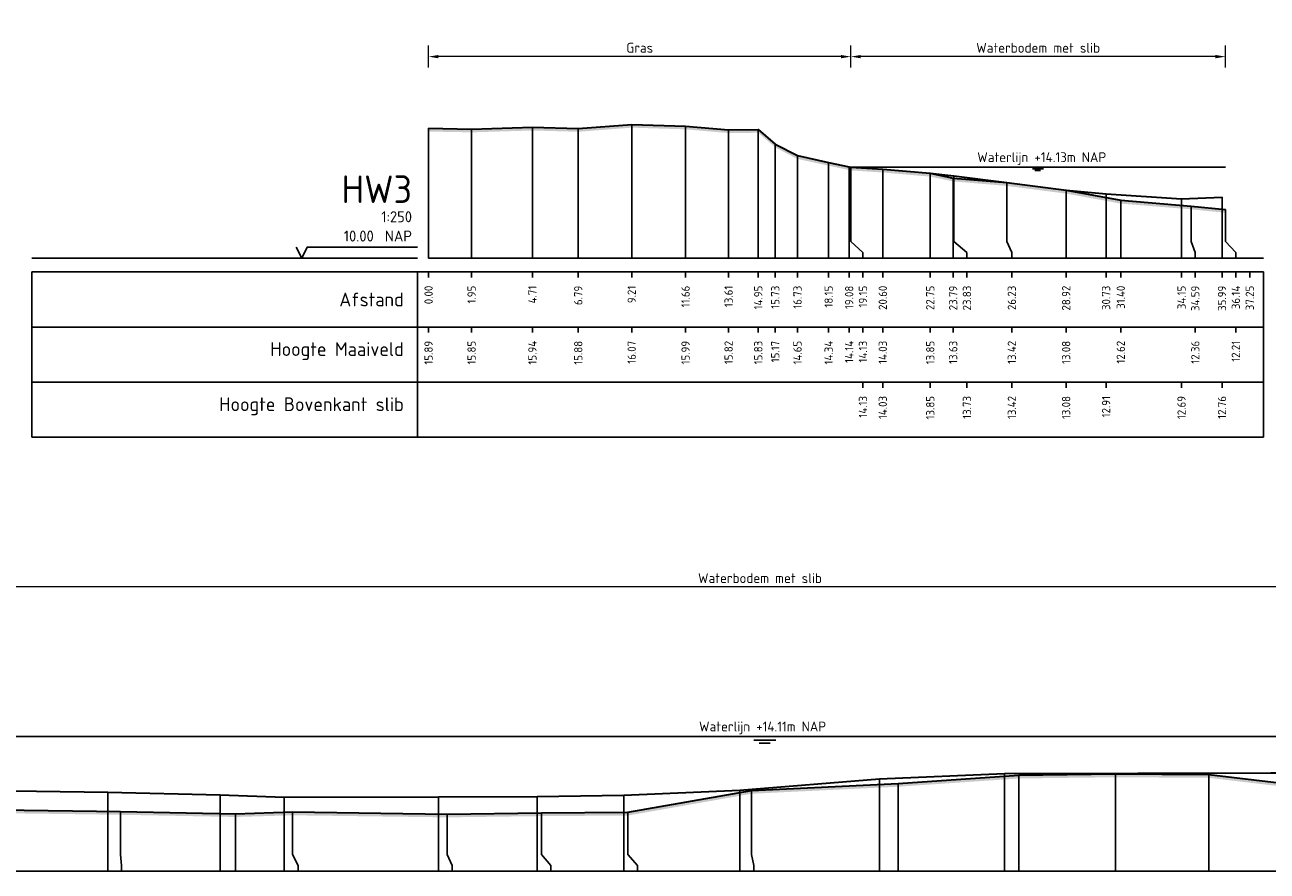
# Model space of a CAD drawing. Header units: metres. Extents: x 197882 to 206172, y 361908 to 364395.
# Tile 35 of 41: x 205839 to 205895, y 364319 to 364357. Entities that reach past the tile are written whole.
import ezdxf
from ezdxf.enums import TextEntityAlignment as Align

# ---------------------------------------------------------------- set-up
doc = ezdxf.new("R2010")
doc.units = ezdxf.units.M
doc.header["$PDMODE"] = 35
doc.header["$PDSIZE"] = 0.075
for name, color, linetype, lineweight in [('B-ME-GR-RIET-G', 120, 'Continuous', 13), ('X-ME-AL-PROFIEL_BOVENKANT SLIB-GD', 42, 'Continuous', 35), ('X-ME-AL-PROFIEL_HUIDIG MAAIVELD-GD', 252, 'Continuous', 0), ('X-XX-AL-DETAIL1-M', 7, 'Continuous', 18), ('X-XX-AL-DWARSPROFIEL_PROFIELLIJN MAAIVELD-GD', 8, 'Continuous', 35), ('X-XX-AL-NAP-T18', 7, 'Continuous', 18)]:
    doc.layers.add(name, color=color, linetype=linetype, lineweight=lineweight)
doc.layers.add('X-ME-AL-PROFIEL_WATERLIJN-GD', color=150, linetype='Continuous')
doc.layers.add('X-ME-AL-PROFIELRASTER-S', color=7, linetype='Continuous')
doc.styles.add('NLCS-ISO', font='NLCS-ISO.ttf', dxfattribs={"height": 1.8})
doc.styles.add('NLCS-ISO-ANNOTATIEF-T18', font='NLCS-ISO.ttf', dxfattribs={"height": 1.8})
doc.styles.add('NLCS-ISO-ANNOTATIVE-T18', font='NLCS-ISO.ttf', dxfattribs={"height": 1.8})
doc.dimstyles.new('NLCS-ANNOTATIEF-T18-PIJL_L2_H0', dxfattribs={"dimtxt": 2.5, "dimasz": 1.8, "dimexe": 2, "dimexo": 2, "dimgap": 0.7, "dimtad": 1, "dimzin": 0, "dimdsep": 46, "dimtxsty": 'NLCS-ISO-ANNOTATIEF-T18', "dimcen": 0, "dimdle": 2, "dimclrd": 256, "dimclre": 256, "dimclrt": 10, "dimaunit": 2, "dimadec": 0, "dimazin": 0, "dimtfac": 1, "dimtdec": 3, "dimtofl": 0, "dimtmove": 0, "dimatfit": 3, "dimfxl": 2, "dimfxlon": 1, "dimtfillclr": 256, "dimtolj": 1, "dimtzin": 0, "dimlwd": -1, "dimlwe": -1, "dimarcsym": 0})

# ---------------------------------------------------------------- blocks, each defined once
blk = doc.blocks.new('SAL-PROFIELRASTER_BALK_EIND1-D')
at = {"color": 0, "linetype": 'ByBlock', "lineweight": -2}
blk.add_line((1, -12.5), (1, -2.5), dxfattribs=at)
at = {"color": 0, "linetype": 'ByBlock', "lineweight": -2, "flags": 128}
for points in [[(0, 0), (1, 0)], [(0, -2.5), (1, -2.5)], [(0, -12.5), (1, -12.5)]]:
    blk.add_lwpolyline(points, dxfattribs=at)
blk = doc.blocks.new('SAL-PROFIELRASTER_AANHAAL-D')
at = {"color": 9, "linetype": 'ByBlock', "lineweight": -2, "flags": 128}
blk.add_lwpolyline([(0, 1), (0, 0)], dxfattribs=at)
blk = doc.blocks.new('SAL-PROFIELRASTER_AANHAAL_STAGGER-D')
at = {"color": 9, "linetype": 'ByBlock', "lineweight": -2, "flags": 128}
for points in [[(0, 0), (0, -0.25)], [(0, -0.25), (1, -0.75)], [(1, -0.75), (1, -1)]]:
    blk.add_lwpolyline(points, dxfattribs=at)
blk = doc.blocks.new('SAL-PROFIELRASTER-D')
at = {"color": 0, "linetype": 'ByBlock', "lineweight": -2, "flags": 128}
for points in [[(-2, 0), (-72, 0)], [(-24, 2), (-23, 0), (-22, 2), (-2, 2)], [(-72, -12.5), (-72, -2.5)], [(0, -2.5), (-72, -2.5)], [(-2, -12.5), (-2, -2.5)], [(0, -12.5), (-72, -12.5)]]:
    blk.add_lwpolyline(points, dxfattribs=at)
at = {"color": 0, "linetype": 'ByBlock', "lineweight": -2, "style": 'NLCS-ISO-ANNOTATIVE-T18'}
blk.add_text('NAP', height=2, dxfattribs=at).set_placement((-3, 3), align=Align.RIGHT)
blk.add_text('Afstand', height=2.5, dxfattribs=at).set_placement((-4.5, -7.5), align=Align.MIDDLE_RIGHT)
for tag, height, p in [('PROFIELNR', 5, (-3, 10)), ('SCHAAL', 2, (-3, 6.5)), ('NAP', 2, (-9.94, 3))]:
    blk.add_attdef(tag, text='', height=height, dxfattribs=at).set_placement(p, align=Align.RIGHT)
blk = doc.blocks.new('SAL-PROFIELRASTER_BALK-D')
at = {"color": 0, "linetype": 'ByBlock', "lineweight": -2}
for p, q in [((-72, -12.5), (-72, -2.5)), ((-2, -2.5), (-2, -12.5)), ((0, -12.5), (-72, -12.5))]:
    blk.add_line(p, q, dxfattribs=at)
at = {"color": 0, "linetype": 'ByBlock', "lineweight": -2, "style": 'NLCS-ISO-ANNOTATIVE-T18'}
for tag, height, p in [('TITEL1', 2.5, (-4.5, -6.5)), ('TITEL2', 1.5, (-4.5, -9.5))]:
    blk.add_attdef(tag, text='', height=height, dxfattribs=at).set_placement(p, align=Align.MIDDLE_RIGHT)
blk = doc.blocks.new('SAL-PROFIELRASTER_BALK_EIND2-D')
at = {"color": 0, "linetype": 'ByBlock', "lineweight": -2}
for p, q in [((1, -2.5), (1, -12.5)), ((1, -12.5), (0, -12.5))]:
    blk.add_line(p, q, dxfattribs=at)
blk = doc.blocks.new('SAL-PROFIELRASTER_BALK_DATA-D')
at = {"color": 0, "linetype": 'ByBlock', "lineweight": -2}
blk.add_lwpolyline([(0, -3.5), (0, -2.5)], dxfattribs=at)
at = {"color": 0, "linetype": 'ByBlock', "lineweight": -2, "style": 'NLCS-ISO-ANNOTATIVE-T18'}
blk.add_attdef('GETAL', text='', height=1.5, rotation=90, dxfattribs=at).set_placement((0.75, -5), align=Align.RIGHT)
blk = doc.blocks.new('*D67')
at = {"layer": 'Defpoints', "color": 0, "transparency": 16777216}
for p in [(205857.104, 364355.854), (205876.258, 364350.844), (205857.104, 364346.719)]:
    blk.add_point(p, dxfattribs=at)
at = {"layer": 'X-XX-AL-DETAIL1-M', "transparency": 16777216}
for p, q in [((205857.104, 364355.354), (205857.104, 364356.354)), ((205876.258, 364355.354), (205876.258, 364356.354)), ((205875.808, 364355.854), (205857.554, 364355.854))]:
    blk.add_line(p, q, dxfattribs=at)
for points in [[(205857.554, 364355.929), (205857.554, 364355.779), (205857.104, 364355.854)], [(205875.808, 364355.929), (205875.808, 364355.779), (205876.258, 364355.854)]]:
    blk.add_solid(points, dxfattribs=at)
at = {"layer": 'X-XX-AL-DETAIL1-M', "color": 10, "transparency": 16777216, "insert": (205866.681, 364356.254), "char_height": 0.45, "attachment_point": 5, "style": 'NLCS-ISO-ANNOTATIEF-T18'}
blk.add_mtext('\\A1;Gras', dxfattribs=at)
blk = doc.blocks.new('*D68')
at = {"layer": 'Defpoints', "color": 0, "transparency": 16777216}
for p in [(205876.258, 364355.854), (205876.258, 364350.844), (205893.246, 364347.469)]:
    blk.add_point(p, dxfattribs=at)
at = {"layer": 'X-XX-AL-DETAIL1-M', "transparency": 16777216}
for p, q in [((205876.258, 364355.354), (205876.258, 364356.354)), ((205893.246, 364355.354), (205893.246, 364356.354)), ((205892.796, 364355.854), (205876.708, 364355.854))]:
    blk.add_line(p, q, dxfattribs=at)
for points in [[(205876.708, 364355.929), (205876.708, 364355.779), (205876.258, 364355.854)], [(205892.796, 364355.929), (205892.796, 364355.779), (205893.246, 364355.854)]]:
    blk.add_solid(points, dxfattribs=at)
at = {"layer": 'X-XX-AL-DETAIL1-M', "color": 10, "transparency": 16777216, "insert": (205884.752, 364356.254), "char_height": 0.45, "attachment_point": 5, "style": 'NLCS-ISO-ANNOTATIEF-T18'}
blk.add_mtext('\\A1;Waterbodem met slib', dxfattribs=at)
blk = doc.blocks.new('*D70')
at = {"layer": 'Defpoints', "color": 0, "transparency": 16777216}
for p in [(205807.406, 364331.809), (205807.406, 364325.033), (205936.861, 364325.033)]:
    blk.add_point(p, dxfattribs=at)
at = {"layer": 'X-XX-AL-DETAIL1-M', "transparency": 16777216}
for p, q in [((205807.406, 364331.309), (205807.406, 364332.309)), ((205936.861, 364331.309), (205936.861, 364332.309)), ((205936.411, 364331.809), (205807.856, 364331.809))]:
    blk.add_line(p, q, dxfattribs=at)
for points in [[(205807.856, 364331.884), (205807.856, 364331.734), (205807.406, 364331.809)], [(205936.411, 364331.884), (205936.411, 364331.734), (205936.861, 364331.809)]]:
    blk.add_solid(points, dxfattribs=at)
at = {"layer": 'X-XX-AL-DETAIL1-M', "color": 10, "transparency": 16777216, "insert": (205872.134, 364332.21), "char_height": 0.45, "attachment_point": 5, "style": 'NLCS-ISO-ANNOTATIEF-T18'}
blk.add_mtext('\\A1;Waterbodem met slib', dxfattribs=at)

msp = doc.modelspace()

# ---------------------------------------------------------------- hatches: boundary and pattern name
at = {"layer": 'X-ME-AL-PROFIEL_HUIDIG MAAIVELD-GD'}
h = msp.add_hatch(dxfattribs=at)
h.set_pattern_fill('AGR-MAAIVELD', color=256, scale=0.05, pattern_type=2)
h.set_pattern_definition([(45, (70.56093, 41.4931), (-0.25000007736, 0.25000007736), []), (45, (70.52522, 41.52883), (0, 0.50000015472), [0.3535535, -0.3535535]), (45, (70.4895, 41.56454), (0, 0.50000015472), [0.3535535, -0.3535535]), (45, (70.4533, 41.60076), (0, 0.50000015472), [0.3535535, -0.3535535]), (45, (70.41808, 41.63597), (0, 0.50000015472), [0.3535535, -0.3535535]), (45, (70.38236, 41.6717), (0, 0.50000015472), [0.3535535, -0.3535535]), (45, (70.34665, 41.7074), (0, 0.50000015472), [0.3535535, -0.3535535]), (315, (70.56093, 41.4931), (0.25000007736, 0.25000007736), []), (315, (70.59665, 41.52883), (0.50000015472, -1e-16), [0.3535535, -0.3535535]), (315, (70.63236, 41.56454), (0.50000015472, -1e-16), [0.3535535, -0.3535535]), (315, (70.66858, 41.60076), (0.50000015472, -1e-16), [0.3535535, -0.3535535]), (315, (70.7038, 41.63597), (0.50000015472, -1e-16), [0.3535535, -0.3535535]), (315, (70.7395, 41.6717), (0.50000015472, -1e-16), [0.3535535, -0.3535535]), (315, (70.77522, 41.7074), (0.50000015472, -1e-16), [0.3535535, -0.3535535])])
h.paths.add_polyline_path([(205873.838, 364351.364), (205872.83, 364351.889), (205872.058, 364352.552), (205870.712, 364352.539), (205868.761, 364352.707), (205866.318, 364352.784), (205863.894, 364352.597), (205861.816, 364352.655), (205859.055, 364352.571), (205857.104, 364352.606), (205857.104, 364352.456), (205859.055, 364352.421), (205861.816, 364352.505), (205863.894, 364352.447), (205866.318, 364352.634), (205868.761, 364352.557), (205870.712, 364352.389), (205872.058, 364352.402), (205872.83, 364351.739), (205873.838, 364351.214), (205875.25, 364350.91), (205876.181, 364350.71), (205876.258, 364350.694), (205877.706, 364350.601), (205879.859, 364350.414), (205880.898, 364350.197), (205883.337, 364349.992), (205886.023, 364349.644), (205888.5, 364349.191), (205891.695, 364348.931), (205893.246, 364348.774), (205893.246, 364348.924), (205891.695, 364349.081), (205888.5, 364349.341), (205886.023, 364349.794), (205883.337, 364350.142), (205880.898, 364350.347), (205879.859, 364350.564), (205877.706, 364350.751), (205876.258, 364350.844), (205876.181, 364350.86), (205875.25, 364351.06)])
h = msp.add_hatch(dxfattribs=at)
h.set_pattern_fill('AGR-MAAIVELD', color=256, scale=0.05, pattern_type=2)
h.set_pattern_definition([(45, (2.30706, 60.61458), (-0.25000007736, 0.25000007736), []), (45, (2.27135, 60.6503), (0, 0.50000015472), [0.3535535, -0.3535535]), (45, (2.23564, 60.686), (0, 0.50000015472), [0.3535535, -0.3535535]), (45, (2.19942, 60.72222), (0, 0.50000015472), [0.3535535, -0.3535535]), (45, (2.1642, 60.75744), (0, 0.50000015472), [0.3535535, -0.3535535]), (45, (2.1285, 60.79315), (0, 0.50000015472), [0.3535535, -0.3535535]), (45, (2.09278, 60.82887), (0, 0.50000015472), [0.3535535, -0.3535535]), (315, (2.30706, 60.61458), (0.25000007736, 0.25000007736), []), (315, (2.34278, 60.6503), (0.50000015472, -1e-16), [0.3535535, -0.3535535]), (315, (2.3785, 60.686), (0.50000015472, -1e-16), [0.3535535, -0.3535535]), (315, (2.4147, 60.72222), (0.50000015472, -1e-16), [0.3535535, -0.3535535]), (315, (2.44992, 60.75744), (0.50000015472, -1e-16), [0.3535535, -0.3535535]), (315, (2.48564, 60.79315), (0.50000015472, -1e-16), [0.3535535, -0.3535535]), (315, (2.52135, 60.82887), (0.50000015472, -1e-16), [0.3535535, -0.3535535])])
h.paths.add_polyline_path([(205955.777, 364326.199), (205955.777, 364326.049), (205955.131, 364325.986), (205953.568, 364325.952), (205951.444, 364325.881), (205949.405, 364325.964), (205947.14, 364325.986), (205944.734, 364326.144), (205941.739, 364325.978), (205940.524, 364325.763), (205939.05, 364325.596), (205937.911, 364325.136), (205936.724, 364324.85), (205935.893, 364324.757), (205934.784, 364324.649), (205933.992, 364324.72), (205932.797, 364324.61), (205930.308, 364324.544), (205927.586, 364324.334), (205923.696, 364324.022), (205918.682, 364323.741), (205913.108, 364323.484), (205908.226, 364322.928), (205901.352, 364322.465), (205895.678, 364322.778), (205892.494, 364323.157), (205888.26, 364323.183), (205883.877, 364323.127), (205878.403, 364322.754), (205871.748, 364322.434), (205866.136, 364321.445), (205862.225, 364321.421), (205857.945, 364321.364), (205850.934, 364321.457), (205848.351, 364321.381), (205843.127, 364321.481), (205837.674, 364321.554), (205831.655, 364321.613), (205826.807, 364321.844), (205821.389, 364322.364), (205815.85, 364323.929), (205813.451, 364324.289), (205810.062, 364324.674), (205809.001, 364324.784), (205807.983, 364324.814), (205807.406, 364324.883), (205807.388, 364324.894), (205806.836, 364324.96), (205805.635, 364325.088), (205803.887, 364325.38), (205802.047, 364325.706), (205800.375, 364325.891), (205798.489, 364326.184), (205796.843, 364326.528), (205795.178, 364326.975), (205794.027, 364327.194), (205791.286, 364327.391), (205788.978, 364327.487), (205786.466, 364327.479), (205783.859, 364327.48), (205783.859, 364327.63), (205786.466, 364327.629), (205788.978, 364327.637), (205791.286, 364327.541), (205794.027, 364327.344), (205795.178, 364327.125), (205796.843, 364326.678), (205798.489, 364326.334), (205800.375, 364326.041), (205802.047, 364325.856), (205803.887, 364325.53), (205805.635, 364325.238), (205806.836, 364325.11), (205807.388, 364325.044), (205807.406, 364325.033), (205807.983, 364324.964), (205809.001, 364324.934), (205810.062, 364324.824), (205813.451, 364324.439), (205815.85, 364324.079), (205821.389, 364322.514), (205826.807, 364321.994), (205831.655, 364321.763), (205837.674, 364321.704), (205843.127, 364321.631), (205848.351, 364321.531), (205850.934, 364321.607), (205857.945, 364321.514), (205862.225, 364321.571), (205866.136, 364321.595), (205871.748, 364322.584), (205878.403, 364322.904), (205883.877, 364323.277), (205888.26, 364323.333), (205892.494, 364323.307), (205895.678, 364322.928), (205901.352, 364322.615), (205908.226, 364323.078), (205913.108, 364323.634), (205918.682, 364323.891), (205923.696, 364324.172), (205927.586, 364324.484), (205930.308, 364324.694), (205932.797, 364324.76), (205933.992, 364324.87), (205934.784, 364324.799), (205935.893, 364324.907), (205936.724, 364325), (205937.911, 364325.286), (205939.05, 364325.746), (205940.524, 364325.913), (205941.739, 364326.128), (205944.734, 364326.294), (205947.14, 364326.136), (205949.405, 364326.114), (205951.444, 364326.031), (205953.568, 364326.102), (205955.131, 364326.136)])

# ---------------------------------------------------------------- linework, layer by layer
at = {"layer": 'B-ME-GR-RIET-G'}
for points in [[(205857.104, 364352.456), (205857.104, 364352.606)], [(205893.246, 364348.774), (205893.246, 364348.924)]]:
    msp.add_lwpolyline(points, dxfattribs=at)
at = {"layer": 'X-ME-AL-PROFIEL_BOVENKANT SLIB-GD'}
for points in [[(205876.258, 364350.844), (205877.706, 364350.751), (205879.859, 364350.564), (205880.936, 364350.444), (205883.337, 364350.142), (205886.023, 364349.794), (205887.836, 364349.63), (205891.256, 364349.405), (205893.093, 364349.481)], [(205807.406, 364325.033), (205807.969, 364324.991), (205808.979, 364324.914), (205809.907, 364324.831), (205813.007, 364324.518), (205815.85, 364324.079), (205821.63, 364322.85), (205826.5, 364322.747), (205830.966, 364322.605), (205837.14, 364322.589), (205842.553, 364322.5), (205847.658, 364322.387), (205850.561, 364322.28), (205857.549, 364322.296), (205862.024, 364322.306), (205865.954, 364322.374), (205871.228, 364322.599), (205877.561, 364323.112), (205883.227, 364323.357), (205895.301, 364323.377), (205900.775, 364323.385), (205907.534, 364323.471), (205912.435, 364323.712), (205913.108, 364323.634)]]:
    msp.add_lwpolyline(points, dxfattribs=at)
at = {"layer": 'X-ME-AL-PROFIEL_WATERLIJN-GD'}
for points in [[(205876.258, 364350.844), (205893.246, 364350.844)], [(205884.49, 364350.763), (205884.99, 364350.763)], [(205884.609, 364350.69), (205884.859, 364350.69)], [(205807.406, 364325.033), (205936.861, 364325.033)], [(205871.86, 364324.87), (205872.86, 364324.87)], [(205872.101, 364324.725), (205872.601, 364324.725)]]:
    msp.add_lwpolyline(points, dxfattribs=at)
at = {"layer": 'X-XX-AL-DWARSPROFIEL_PROFIELLIJN MAAIVELD-GD'}
for points in [[(205857.104, 364352.606), (205859.055, 364352.571), (205861.816, 364352.655), (205863.894, 364352.597), (205866.318, 364352.784), (205868.761, 364352.707), (205870.712, 364352.539), (205872.058, 364352.552), (205872.83, 364351.889), (205873.838, 364351.364), (205875.25, 364351.06), (205876.181, 364350.86), (205876.258, 364350.844), (205877.706, 364350.751), (205879.859, 364350.564), (205880.898, 364350.347), (205883.337, 364350.142), (205886.023, 364349.794), (205888.5, 364349.341), (205891.695, 364349.081), (205893.246, 364348.924)], [(205837.674, 364321.704), (205843.127, 364321.631), (205848.351, 364321.531), (205850.934, 364321.607), (205857.945, 364321.514), (205862.225, 364321.571), (205866.136, 364321.595), (205871.748, 364322.584), (205878.403, 364322.904), (205883.877, 364323.277), (205888.26, 364323.333), (205892.494, 364323.307), (205895.678, 364322.928)]]:
    msp.add_lwpolyline(points, dxfattribs=at)

# ---------------------------------------------------------------- block references
at = {"layer": 'X-ME-AL-PROFIELRASTER-S'}
for p, yscale in [((205857.104, 364346.719), 5.887), ((205859.055, 364346.719), 5.852), ((205861.816, 364346.719), 5.936), ((205863.894, 364346.719), 5.878), ((205866.318, 364346.719), 6.065000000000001), ((205868.761, 364346.719), 5.988), ((205870.712, 364346.719), 5.82), ((205872.058, 364346.719), 5.833), ((205872.83, 364346.719), 5.17), ((205873.838, 364346.719), 4.645), ((205875.25, 364346.719), 4.340999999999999), ((205876.181, 364346.719), 4.141), ((205876.258, 364347.719), 3.125), ((205876.258, 364347.719), 3.125), ((205876.258, 364347.719), 3.125), ((205876.258, 364347.719), 3.125), ((205877.706, 364346.719), 4.032), ((205877.706, 364346.719), 4.032), ((205879.859, 364346.719), 3.845000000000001), ((205879.859, 364346.719), 3.845000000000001), ((205880.898, 364346.719), 3.628), ((205880.936, 364347.719), 2.725), ((205883.337, 364347.719), 2.423), ((205886.023, 364346.719), 3.074999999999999), ((205887.836, 364346.719), 2.911), ((205893.093, 364346.719), 2.762), ((205888.5, 364346.719), 2.622), ((205891.256, 364346.719), 2.686), ((205891.695, 364347.719), 1.362), ((205893.246, 364347.719), 1.205), ((205877.561, 364318.925), 4.186999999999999), ((205883.227, 364318.925), 4.432), ((205883.877, 364318.925), 4.352), ((205888.26, 364318.925), 4.407999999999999), ((205892.494, 364318.925), 4.382), ((205842.553, 364318.925), 3.574999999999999), ((205847.658, 364318.925), 3.462), ((205865.954, 364318.925), 3.449), ((205871.228, 364318.925), 3.673999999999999), ((205871.748, 364319.925), 2.659000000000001), ((205878.403, 364318.925), 3.978999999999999), ((205850.561, 364318.925), 3.355), ((205857.549, 364318.925), 3.371), ((205862.024, 364318.925), 3.381), ((205843.127, 364319.925), 1.706), ((205848.351, 364318.925), 2.606), ((205850.934, 364319.925), 1.682), ((205857.945, 364319.925), 1.589), ((205862.225, 364319.925), 1.646000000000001), ((205866.136, 364319.925), 1.67)]:
    msp.add_blockref('SAL-PROFIELRASTER_AANHAAL-D', p, dxfattribs=dict(at, yscale=yscale))
at = {"layer": 'X-ME-AL-PROFIELRASTER-S', "xscale": 0.25, "yscale": 0.25, "zscale": 0.25}
for name, p, values in [('SAL-PROFIELRASTER-D', (205857.104, 364346.719), {'PROFIELNR': 'HW3', 'SCHAAL': '1:250', 'NAP': '10.00'}), ('SAL-PROFIELRASTER_BALK_DATA-D', (205857.104, 364346.719), {'GETAL': '0.00'}), ('SAL-PROFIELRASTER_BALK_DATA-D', (205859.055, 364346.719), {'GETAL': '1.95'}), ('SAL-PROFIELRASTER_BALK_DATA-D', (205861.816, 364346.719), {'GETAL': '4.71'}), ('SAL-PROFIELRASTER_BALK_DATA-D', (205863.894, 364346.719), {'GETAL': '6.79'}), ('SAL-PROFIELRASTER_BALK_DATA-D', (205866.318, 364346.719), {'GETAL': '9.21'}), ('SAL-PROFIELRASTER_BALK_DATA-D', (205868.761, 364346.719), {'GETAL': '11.66'}), ('SAL-PROFIELRASTER_BALK_DATA-D', (205870.712, 364346.719), {'GETAL': '13.61'}), ('SAL-PROFIELRASTER_BALK_DATA-D', (205872.058, 364346.719), {'GETAL': '14.95'}), ('SAL-PROFIELRASTER_BALK_DATA-D', (205872.83, 364346.719), {'GETAL': '15.73'}), ('SAL-PROFIELRASTER_BALK_DATA-D', (205873.838, 364346.719), {'GETAL': '16.73'}), ('SAL-PROFIELRASTER_BALK_DATA-D', (205875.25, 364346.719), {'GETAL': '18.15'}), ('SAL-PROFIELRASTER_BALK_DATA-D', (205876.181, 364346.719), {'GETAL': '19.08'}), ('SAL-PROFIELRASTER_BALK_DATA-D', (205876.806, 364346.719), {'GETAL': '19.15'}), ('SAL-PROFIELRASTER_BALK_DATA-D', (205876.806, 364346.719), {'GETAL': '19.15'}), ('SAL-PROFIELRASTER_BALK_DATA-D', (205876.806, 364346.719), {'GETAL': '19.15'}), ('SAL-PROFIELRASTER_BALK_DATA-D', (205876.806, 364346.719), {'GETAL': '19.15'}), ('SAL-PROFIELRASTER_BALK_DATA-D', (205877.706, 364346.719), {'GETAL': '20.60'}), ('SAL-PROFIELRASTER_BALK_DATA-D', (205877.706, 364346.719), {'GETAL': '20.60'}), ('SAL-PROFIELRASTER_BALK_DATA-D', (205879.859, 364346.719), {'GETAL': '22.75'}), ('SAL-PROFIELRASTER_BALK_DATA-D', (205879.859, 364346.719), {'GETAL': '22.75'}), ('SAL-PROFIELRASTER_BALK_DATA-D', (205880.898, 364346.719), {'GETAL': '23.79'}), ('SAL-PROFIELRASTER_BALK_DATA-D', (205881.523, 364346.719), {'GETAL': '23.83'}), ('SAL-PROFIELRASTER_BALK_DATA-D', (205883.559, 364346.719), {'GETAL': '26.23'}), ('SAL-PROFIELRASTER_BALK_DATA-D', (205886.023, 364346.719), {'GETAL': '28.92'}), ('SAL-PROFIELRASTER_BALK_DATA-D', (205887.836, 364346.719), {'GETAL': '30.73'}), ('SAL-PROFIELRASTER_BALK_DATA-D', (205888.5, 364346.719), {'GETAL': '31.40'}), ('SAL-PROFIELRASTER_BALK_DATA-D', (205891.256, 364346.719), {'GETAL': '34.15'}), ('SAL-PROFIELRASTER_BALK_DATA-D', (205891.881, 364346.719), {'GETAL': '34.59'}), ('SAL-PROFIELRASTER_BALK_DATA-D', (205893.093, 364346.719), {'GETAL': '35.99'}), ('SAL-PROFIELRASTER_BALK_DATA-D', (205893.718, 364346.719), {'GETAL': '36.14'}), ('SAL-PROFIELRASTER_BALK_DATA-D', (205894.353, 364346.719), {'GETAL': '37.25'}), ('SAL-PROFIELRASTER_BALK-D', (205857.104, 364344.219), {'TITEL1': 'Hoogte Maaiveld'}), ('SAL-PROFIELRASTER_BALK_DATA-D', (205857.104, 364344.219), {'GETAL': '15.89'}), ('SAL-PROFIELRASTER_BALK_DATA-D', (205859.055, 364344.219), {'GETAL': '15.85'}), ('SAL-PROFIELRASTER_BALK_DATA-D', (205861.816, 364344.219), {'GETAL': '15.94'}), ('SAL-PROFIELRASTER_BALK_DATA-D', (205863.894, 364344.219), {'GETAL': '15.88'}), ('SAL-PROFIELRASTER_BALK_DATA-D', (205866.318, 364344.219), {'GETAL': '16.07'}), ('SAL-PROFIELRASTER_BALK_DATA-D', (205868.761, 364344.219), {'GETAL': '15.99'}), ('SAL-PROFIELRASTER_BALK_DATA-D', (205870.712, 364344.219), {'GETAL': '15.82'}), ('SAL-PROFIELRASTER_BALK_DATA-D', (205872.058, 364344.219), {'GETAL': '15.83'}), ('SAL-PROFIELRASTER_BALK_DATA-D', (205872.83, 364344.219), {'GETAL': '15.17'}), ('SAL-PROFIELRASTER_BALK_DATA-D', (205873.838, 364344.219), {'GETAL': '14.65'}), ('SAL-PROFIELRASTER_BALK_DATA-D', (205875.25, 364344.219), {'GETAL': '14.34'}), ('SAL-PROFIELRASTER_BALK_DATA-D', (205876.181, 364344.219), {'GETAL': '14.14'}), ('SAL-PROFIELRASTER_BALK_DATA-D', (205876.806, 364344.219), {'GETAL': '14.13'}), ('SAL-PROFIELRASTER_BALK_DATA-D', (205877.706, 364344.219), {'GETAL': '14.03'}), ('SAL-PROFIELRASTER_BALK_DATA-D', (205879.859, 364344.219), {'GETAL': '13.85'}), ('SAL-PROFIELRASTER_BALK_DATA-D', (205880.898, 364344.219), {'GETAL': '13.63'}), ('SAL-PROFIELRASTER_BALK_DATA-D', (205883.559, 364344.219), {'GETAL': '13.42'}), ('SAL-PROFIELRASTER_BALK_DATA-D', (205886.023, 364344.219), {'GETAL': '13.08'}), ('SAL-PROFIELRASTER_BALK_DATA-D', (205888.5, 364344.219), {'GETAL': '12.62'}), ('SAL-PROFIELRASTER_BALK_DATA-D', (205891.881, 364344.219), {'GETAL': '12.36'}), ('SAL-PROFIELRASTER_BALK_DATA-D', (205893.718, 364344.219), {'GETAL': '12.21'}), ('SAL-PROFIELRASTER_BALK-D', (205857.104, 364341.719), {'TITEL1': 'Hoogte Bovenkant slib'}), ('SAL-PROFIELRASTER_BALK_DATA-D', (205876.806, 364341.719), {'GETAL': '14.13'}), ('SAL-PROFIELRASTER_BALK_DATA-D', (205877.706, 364341.719), {'GETAL': '14.03'}), ('SAL-PROFIELRASTER_BALK_DATA-D', (205879.859, 364341.719), {'GETAL': '13.85'}), ('SAL-PROFIELRASTER_BALK_DATA-D', (205881.523, 364341.719), {'GETAL': '13.73'}), ('SAL-PROFIELRASTER_BALK_DATA-D', (205883.559, 364341.719), {'GETAL': '13.42'}), ('SAL-PROFIELRASTER_BALK_DATA-D', (205886.023, 364341.719), {'GETAL': '13.08'}), ('SAL-PROFIELRASTER_BALK_DATA-D', (205887.836, 364341.719), {'GETAL': '12.91'}), ('SAL-PROFIELRASTER_BALK_DATA-D', (205891.256, 364341.719), {'GETAL': '12.69'}), ('SAL-PROFIELRASTER_BALK_DATA-D', (205893.093, 364341.719), {'GETAL': '12.76'})]:
    msp.add_blockref(name, p, dxfattribs=at).add_auto_attribs(values)
at = {"layer": 'X-ME-AL-PROFIELRASTER-S'}
for p, xscale, zscale in [((205876.258, 364347.719), 0.5479486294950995, 0.5479486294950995), ((205876.258, 364347.719), 0.5479486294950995, 0.5479486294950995), ((205876.258, 364347.719), 0.5479486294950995, 0.5479486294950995), ((205876.258, 364347.719), 0.5479486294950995, 0.5479486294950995), ((205880.936, 364347.719), 0.5865749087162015, 0.5865749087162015), ((205883.337, 364347.719), 0.2217721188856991, 0.2217721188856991), ((205891.695, 364347.719), 0.1857934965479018, 0.1857934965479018), ((205893.246, 364347.719), 0.4719598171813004, 0.4719598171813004), ((205843.127, 364319.925), 0.05059455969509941, 0.05059455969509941), ((205850.934, 364319.925), 0.2521983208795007, 0.2521983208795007), ((205857.945, 364319.925), 0.2290699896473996, 0.2290699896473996), ((205862.225, 364319.925), 0.4241712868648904, 0.4241712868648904), ((205866.136, 364319.925), 0.443397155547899, 0.443397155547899), ((205871.748, 364319.925), 0.1053061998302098, 0.1053061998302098)]:
    msp.add_blockref('SAL-PROFIELRASTER_AANHAAL_STAGGER-D', p, dxfattribs=dict(at, xscale=xscale, zscale=zscale))
at = {"layer": 'X-ME-AL-PROFIELRASTER-S', "yscale": 0.25}
for name, p, xscale, zscale in [('SAL-PROFIELRASTER_BALK_EIND1-D', (205857.104, 364346.719), 37.87378587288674, 37.87378587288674), ('SAL-PROFIELRASTER_BALK_EIND2-D', (205857.104, 364344.219), 37.87378587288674, 37.87378587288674), ('SAL-PROFIELRASTER_BALK_EIND2-D', (205857.104, 364341.719), 37.87378587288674, 37.87378587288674), ('SAL-PROFIELRASTER_BALK_EIND1-D', (205783.859, 364318.925), 172.5433699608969, 172.5433699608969)]:
    msp.add_blockref(name, p, dxfattribs=dict(at, xscale=xscale, zscale=zscale))

# ---------------------------------------------------------------- texts
at = {"layer": 'X-XX-AL-NAP-T18', "color": 10, "char_height": 0.45, "width": 15.43377, "attachment_point": 7, "style": 'NLCS-ISO'}
for s, insert in [('Waterlijn +14.13m NAP', (205881.989, 364350.934)), ('Waterlijn +14.11m NAP', (205869.371, 364325.123))]:
    msp.add_mtext(s, dxfattribs=dict(at, insert=insert))

# ---------------------------------------------------------------- dimensions: what is measured, and where the dimension line sits
at = {"layer": 'X-XX-AL-DETAIL1-M'}
for base, p1, p2, text, picture, middle in [((205876.258, 364355.854), (205893.246, 364347.469), (205876.258, 364350.844), 'Waterbodem met slib', '*D68', (205884.752, 364355.854)), ((205857.104, 364355.854), (205876.258, 364350.844), (205857.104, 364346.719), 'Gras', '*D67', (205866.681, 364355.854)), ((205807.406, 364331.809), (205936.861, 364325.033), (205807.406, 364325.033), 'Waterbodem met slib', '*D70', (205872.134, 364331.809))]:
    dim = msp.add_linear_dim(base=base, p1=p1, p2=p2, text=text, dimstyle='NLCS-ANNOTATIEF-T18-PIJL_L2_H0', dxfattribs=at)
    dim.commit()
    dim.dimension.update_dxf_attribs({"geometry": picture, "text_midpoint": middle, "dimtype": 160})

doc.saveas('drawing.dxf')
